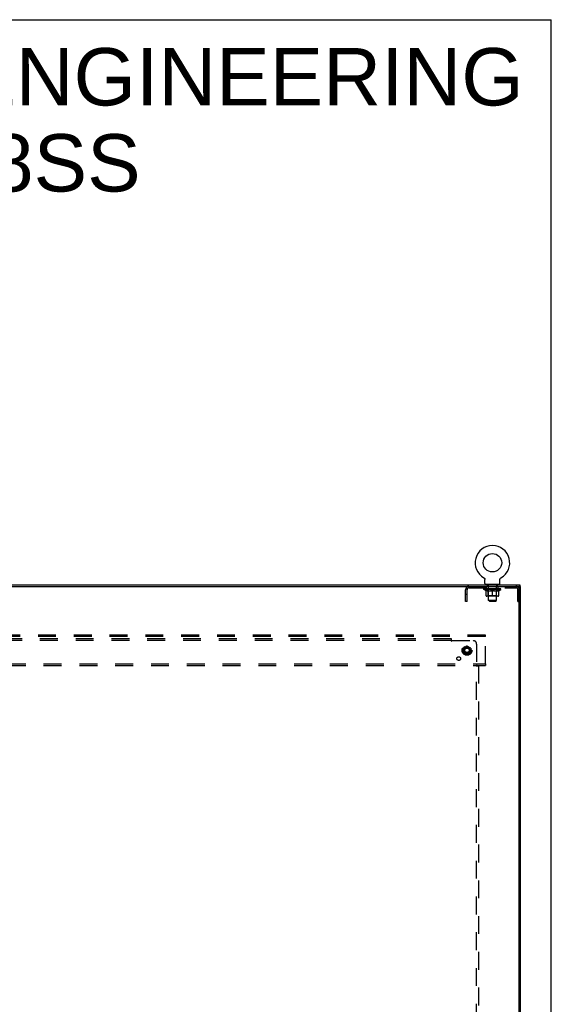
# Model space of a CAD drawing. Header units: inches. Extents: x 0 to 243, y 0 to 157.
# Tile 28 of 28: x 203 to 243, y 84 to 157. Entities that reach past the tile are written whole.
import ezdxf

# ---------------------------------------------------------------- set-up
doc = ezdxf.new("R2010")
doc.units = ezdxf.units.IN
doc.header["$LTSCALE"] = 13.348617
doc.header["$MEASUREMENT"] = 0
doc.linetypes.add('DOT', pattern=[0.2, 0.1, -0.1])
doc.linetypes.add('HIDDEN', pattern=[0.2, 0.1, -0.1])
doc.layers.get('0').update_dxf_attribs({"linetype": 'CONTINUOUS'})
for name, color, linetype in [('DEFAULT_2', 8, 'HIDDEN'), ('DIMENSIONS', 7, 'CONTINUOUS'), ('SUBPANEL', 7, 'CONTINUOUS')]:
    doc.layers.add(name, color=color, linetype=linetype)
doc.styles.get("Standard").update_dxf_attribs({"font": 'arial.ttf'})

msp = doc.modelspace()

# ---------------------------------------------------------------- linework, layer by layer
at = {"color": 7, "linetype": 'Continuous'}
for p, q in [((0, 157.043), (242.702, 157.043)), ((242.702, 0), (242.702, 157.043)), ((162.719, 114.841), (240.365, 114.841)), ((201.574, 114.737), (240.282, 114.737)), ((237.678, 115.379), (237.678, 115.379)), ((237.678, 115.379), (237.682, 115.376)), ((237.681, 115.377), (237.679, 115.378)), ((237.682, 115.376), (237.687, 115.374)), ((237.687, 115.374), (237.691, 115.371)), ((237.691, 115.371), (237.695, 115.368)), ((237.695, 115.368), (237.699, 115.364)), ((237.699, 115.365), (237.703, 115.361)), ((237.703, 115.361), (237.706, 115.358)), ((237.706, 115.358), (237.71, 115.354)), ((237.71, 115.354), (237.714, 115.35)), ((237.713, 115.351), (237.717, 115.347)), ((237.717, 115.347), (237.72, 115.343)), ((237.72, 115.343), (237.723, 115.339)), ((237.723, 115.339), (237.726, 115.334)), ((237.726, 115.335), (237.729, 115.33)), ((237.729, 115.33), (237.731, 115.326)), ((237.731, 115.326), (237.734, 115.321)), ((237.734, 115.322), (237.736, 115.317)), ((237.736, 115.317), (237.738, 115.312)), ((237.738, 115.312), (237.74, 115.308)), ((237.74, 115.308), (237.742, 115.303)), ((237.742, 115.303), (237.744, 115.298)), ((237.744, 115.298), (237.745, 115.293)), ((237.745, 115.293), (237.747, 115.288)), ((237.747, 115.288), (237.748, 115.283)), ((237.748, 115.283), (237.749, 115.278)), ((237.749, 115.278), (237.75, 115.273)), ((237.75, 115.273), (237.75, 115.268)), ((237.751, 115.258), (237.751, 115.254)), ((237.751, 114.94), (237.751, 115.254)), ((237.813, 114.871), (237.813, 114.841)), ((238.813, 114.871), (237.813, 114.871)), ((238.813, 114.871), (238.813, 114.841)), ((238.876, 115.263), (238.877, 115.268)), ((238.876, 114.94), (238.876, 115.254)), ((238.877, 115.273), (238.878, 115.278)), ((238.877, 115.268), (238.877, 115.273)), ((238.878, 115.278), (238.879, 115.283)), ((238.879, 115.283), (238.88, 115.288)), ((238.88, 115.288), (238.881, 115.293)), ((238.881, 115.293), (238.883, 115.298)), ((238.883, 115.298), (238.885, 115.303)), ((238.884, 115.303), (238.886, 115.308)), ((238.886, 115.308), (238.888, 115.312)), ((238.888, 115.312), (238.89, 115.317)), ((238.89, 115.317), (238.893, 115.322)), ((238.893, 115.321), (238.895, 115.326)), ((238.895, 115.326), (238.898, 115.33)), ((238.898, 115.33), (238.901, 115.335)), ((238.901, 115.334), (238.904, 115.339)), ((238.904, 115.339), (238.907, 115.343)), ((238.907, 115.343), (238.91, 115.347)), ((238.91, 115.347), (238.913, 115.351)), ((238.913, 115.35), (238.917, 115.354)), ((238.917, 115.354), (238.92, 115.358)), ((238.92, 115.358), (238.924, 115.361)), ((238.924, 115.361), (238.928, 115.365)), ((238.928, 115.364), (238.932, 115.368)), ((238.932, 115.368), (238.936, 115.371)), ((238.936, 115.371), (238.94, 115.374)), ((238.94, 115.374), (238.944, 115.376)), ((238.94, 115.374), (238.941, 115.374)), ((238.944, 115.376), (238.949, 115.379)), ((238.947, 115.378), (238.946, 115.377)), ((240.313, 42.976), (240.313, 114.705)), ((240.365, 114.841), (240.365, 114.737)), ((240.417, 114.737), (240.365, 114.737)), ((240.417, 42.945), (240.417, 114.737))]:
    msp.add_line(p, q, dxfattribs=at)
at = {"color": 3, "linetype": 'Continuous'}
for p, q in [((240.282, 114.737), (240.365, 114.737)), ((240.313, 114.718), (240.313, 114.737))]:
    msp.add_line(p, q, dxfattribs=at)
at = {"color": 7, "linetype": 'Continuous'}
for points in [[(237.75, 115.268), (237.751, 115.263), (237.751, 115.258)], [(238.876, 115.254), (238.876, 115.258), (238.876, 115.263)], [(238.876, 115.254), (238.876, 115.258), (238.876, 115.263)]]:
    msp.add_lwpolyline(points, dxfattribs=at)
msp.add_circle((238.313, 116.499), 0.688, dxfattribs=at)
for centre, radius, start, end in [((238.313, 116.499), 1.288, 299.50527, 240.49473), ((237.82, 114.94), 0.069, 180, 265), ((238.807, 114.94), 0.069, 275, 360), ((240.282, 114.705), 0.0312, 0, 90)]:
    msp.add_arc(centre, radius, start, end, dxfattribs=at)
at = {"layer": 'DEFAULT_2', "color": 8, "linetype": 'HIDDEN'}
for p, q in [((237.678, 115.379), (237.678, 115.379)), ((237.685, 115.374), (237.687, 115.374)), ((237.876, 114.633), (237.876, 114.737)), ((237.948, 114.781), (237.948, 114.861)), ((238.018, 114.771), (237.958, 114.771)), ((238.001, 114.871), (238.001, 114.841)), ((238.013, 113.69), (238.013, 114.761)), ((238.668, 114.771), (238.608, 114.771)), ((238.613, 113.69), (238.613, 114.761)), ((238.626, 114.871), (238.626, 114.841)), ((238.678, 114.781), (238.678, 114.861)), ((238.751, 114.633), (238.751, 114.737)), ((238.949, 115.379), (238.949, 115.379)), ((236.313, 113.612), (236.313, 114.49)), ((236.417, 114.142), (236.313, 114.142)), ((236.417, 113.612), (236.417, 114.49)), ((236.56, 114.633), (240.067, 114.633)), ((237.68, 114.51), (237.68, 114.557)), ((238.947, 114.51), (237.68, 114.51)), ((237.839, 114.398), (237.68, 114.51)), ((237.69, 114.55), (237.69, 114.557)), ((237.698, 114.547), (237.698, 114.55)), ((237.698, 114.547), (238.928, 114.547)), ((237.707, 114.547), (237.707, 114.55)), ((237.708, 114.547), (237.708, 114.55)), ((237.718, 114.55), (237.718, 114.557)), ((237.735, 114.547), (237.735, 114.55)), ((237.736, 114.547), (237.736, 114.55)), ((237.765, 114.55), (237.765, 114.557)), ((237.779, 114.547), (237.779, 114.55)), ((237.782, 114.547), (237.782, 114.55)), ((237.986, 114.55), (237.785, 114.55)), ((237.828, 114.55), (237.828, 114.557)), ((237.83, 114.547), (237.83, 114.55)), ((237.83, 114.547), (237.83, 114.55)), ((237.833, 114.547), (237.833, 114.55)), ((237.839, 114.398), (237.85, 114.398)), ((237.841, 114.547), (237.841, 114.55)), ((237.841, 114.547), (237.841, 114.55)), ((237.844, 114.547), (237.844, 114.55)), ((237.847, 114.547), (237.847, 114.551)), ((237.85, 114.035), (237.85, 114.442)), ((237.852, 114.547), (237.852, 114.55)), ((237.866, 114.547), (237.866, 114.55)), ((237.884, 114.547), (237.884, 114.552)), ((237.884, 114.547), (237.884, 114.55)), ((238.74, 113.998), (237.887, 113.998)), ((237.905, 114.547), (237.905, 114.55)), ((237.905, 114.547), (237.905, 114.55)), ((237.906, 114.55), (237.906, 114.557)), ((237.916, 114.547), (237.916, 114.55)), ((237.92, 114.547), (237.92, 114.55)), ((237.929, 114.547), (237.929, 114.55)), ((237.941, 114.547), (237.941, 114.554)), ((237.956, 114.547), (237.956, 114.55)), ((237.959, 114.547), (237.959, 114.55)), ((238.001, 114.038), (237.961, 113.998)), ((237.986, 114.547), (237.986, 114.55)), ((238.053, 114.55), (237.991, 114.55)), ((237.992, 114.398), (238.172, 114.398)), ((237.997, 114.55), (237.997, 114.557)), ((238.001, 114.038), (238.001, 114.507)), ((238.626, 114.038), (238.001, 114.038)), ((238.004, 114.547), (238.004, 114.55)), ((238.008, 114.547), (238.008, 114.55)), ((238.014, 114.547), (238.014, 114.555)), ((238.018, 114.547), (238.018, 114.55)), ((238.029, 114.547), (238.029, 114.55)), ((238.053, 114.547), (238.053, 114.55)), ((238.128, 114.55), (238.069, 114.55)), ((238.09, 114.547), (238.09, 114.55)), ((238.097, 114.55), (238.097, 114.557)), ((238.1, 114.547), (238.1, 114.55)), ((238.103, 114.547), (238.103, 114.556)), ((238.106, 114.547), (238.106, 114.55)), ((238.113, 114.547), (238.113, 114.55)), ((238.128, 114.547), (238.128, 114.55)), ((238.209, 114.55), (238.154, 114.55)), ((238.167, 114.547), (238.167, 114.55)), ((238.199, 114.55), (238.276, 114.554)), ((238.203, 114.55), (238.203, 114.557)), ((238.204, 114.557), (238.203, 114.557)), ((238.204, 114.55), (238.204, 114.557)), ((238.204, 114.547), (238.204, 114.55)), ((238.208, 114.547), (238.208, 114.55)), ((238.209, 114.547), (238.209, 114.55)), ((238.209, 114.547), (238.209, 114.55)), ((238.244, 114.55), (238.309, 114.55)), ((238.25, 114.547), (238.25, 114.55)), ((238.255, 114.55), (238.255, 114.553)), ((238.276, 114.55), (238.276, 114.554)), ((238.293, 114.547), (238.293, 114.55)), ((238.311, 114.55), (238.311, 114.55)), ((238.311, 114.547), (238.311, 114.55)), ((238.311, 114.547), (238.311, 114.55)), ((238.313, 114.557), (238.428, 114.55)), ((238.313, 114.55), (238.313, 114.557)), ((238.313, 113.998), (238.313, 114.442)), ((238.316, 114.547), (238.316, 114.55)), ((238.316, 114.547), (238.316, 114.55)), ((238.316, 114.55), (238.316, 114.55)), ((238.334, 114.55), (238.382, 114.55)), ((238.334, 114.547), (238.334, 114.55)), ((238.377, 114.547), (238.377, 114.55)), ((238.417, 114.547), (238.417, 114.55)), ((238.418, 114.55), (238.472, 114.55)), ((238.418, 114.547), (238.418, 114.55)), ((238.419, 114.547), (238.419, 114.55)), ((238.423, 114.557), (238.423, 114.557)), ((238.423, 114.55), (238.423, 114.557)), ((238.423, 114.55), (238.423, 114.557)), ((238.423, 114.547), (238.423, 114.55)), ((238.455, 114.398), (238.635, 114.398)), ((238.459, 114.547), (238.459, 114.55)), ((238.498, 114.55), (238.558, 114.55)), ((238.498, 114.547), (238.498, 114.55)), ((238.514, 114.547), (238.514, 114.55)), ((238.521, 114.547), (238.521, 114.55)), ((238.524, 114.547), (238.524, 114.556)), ((238.526, 114.547), (238.526, 114.55)), ((238.53, 114.55), (238.53, 114.557)), ((238.537, 114.547), (238.537, 114.55)), ((238.573, 114.55), (238.635, 114.55)), ((238.573, 114.547), (238.573, 114.55)), ((238.597, 114.547), (238.597, 114.55)), ((238.608, 114.547), (238.608, 114.55)), ((238.612, 114.547), (238.612, 114.555)), ((238.618, 114.547), (238.618, 114.55)), ((238.623, 114.547), (238.623, 114.55)), ((238.626, 114.038), (238.626, 114.507)), ((238.626, 114.038), (238.666, 113.998)), ((238.63, 114.55), (238.63, 114.557)), ((238.64, 114.55), (238.842, 114.55)), ((238.64, 114.547), (238.64, 114.55)), ((238.668, 114.547), (238.668, 114.55)), ((238.671, 114.547), (238.671, 114.55)), ((238.686, 114.547), (238.686, 114.554)), ((238.697, 114.547), (238.697, 114.55)), ((238.707, 114.547), (238.707, 114.55)), ((238.711, 114.547), (238.711, 114.55)), ((238.72, 114.55), (238.72, 114.557)), ((238.722, 114.547), (238.722, 114.55)), ((238.722, 114.547), (238.722, 114.55)), ((238.742, 114.547), (238.742, 114.552)), ((238.743, 114.547), (238.743, 114.55)), ((238.761, 114.547), (238.761, 114.55)), ((238.775, 114.547), (238.775, 114.55)), ((238.777, 114.035), (238.777, 114.442)), ((238.777, 114.398), (238.787, 114.398)), ((238.779, 114.547), (238.779, 114.551)), ((238.783, 114.547), (238.783, 114.55)), ((238.786, 114.547), (238.786, 114.55)), ((238.786, 114.547), (238.786, 114.55)), ((238.787, 114.398), (238.947, 114.51)), ((238.793, 114.547), (238.793, 114.55)), ((238.796, 114.547), (238.796, 114.55)), ((238.797, 114.547), (238.797, 114.55)), ((238.798, 114.55), (238.798, 114.557)), ((238.845, 114.547), (238.845, 114.55)), ((238.847, 114.547), (238.847, 114.55)), ((238.862, 114.55), (238.862, 114.557)), ((238.89, 114.547), (238.89, 114.55)), ((238.892, 114.547), (238.892, 114.55)), ((238.908, 114.55), (238.908, 114.557)), ((238.919, 114.547), (238.919, 114.55)), ((238.919, 114.547), (238.919, 114.55)), ((238.928, 114.547), (238.928, 114.55)), ((238.937, 114.55), (238.937, 114.557)), ((238.947, 114.51), (238.947, 114.557)), ((240.209, 113.612), (240.209, 114.49)), ((240.313, 114.142), (240.209, 114.142)), ((236.417, 113.612), (236.313, 113.612)), ((238.613, 113.69), (238.013, 113.69)), ((238.082, 113.621), (238.013, 113.69)), ((238.082, 113.621), (238.544, 113.621)), ((238.544, 113.621), (238.613, 113.69)), ((240.209, 113.612), (240.313, 113.612)), ((237.792, 111.091), (164.792, 111.091)), ((237.792, 110.987), (237.792, 111.091)), ((237.792, 110.987), (164.792, 110.987)), ((236.412, 110.283), (236.145, 110.129)), ((236.69, 110.129), (236.422, 110.283)), ((237.792, 108.945), (237.792, 110.987)), ((236.14, 110.12), (236.14, 109.811)), ((236.145, 109.803), (236.412, 109.648)), ((236.422, 109.648), (236.69, 109.803)), ((236.695, 110.12), (236.695, 109.811)), ((164.792, 108.945), (237.792, 108.945)), ((164.792, 108.841), (237.792, 108.841)), ((237.792, 108.945), (237.792, 108.841))]:
    msp.add_line(p, q, dxfattribs=at)
for points in [[(238, 114.398), (237.975, 114.403), (237.95, 114.409), (237.926, 114.415), (237.901, 114.423), (237.875, 114.432), (237.85, 114.442)], [(237.85, 114.441), (237.874, 114.431), (237.898, 114.423), (237.922, 114.415), (237.946, 114.409), (237.969, 114.403), (237.992, 114.398)], [(238.313, 114.442), (238.287, 114.432), (238.262, 114.423), (238.237, 114.415), (238.212, 114.409), (238.187, 114.403), (238.162, 114.398)], [(238.172, 114.398), (238.195, 114.403), (238.219, 114.409), (238.242, 114.415), (238.265, 114.423), (238.289, 114.431), (238.313, 114.44)], [(238.464, 114.398), (238.439, 114.403), (238.415, 114.409), (238.39, 114.415), (238.365, 114.423), (238.339, 114.432), (238.313, 114.442)], [(238.313, 114.44), (238.338, 114.431), (238.362, 114.423), (238.385, 114.415), (238.408, 114.409), (238.432, 114.403), (238.455, 114.398)], [(238.777, 114.442), (238.751, 114.432), (238.726, 114.423), (238.701, 114.415), (238.676, 114.408), (238.651, 114.403), (238.627, 114.398)], [(238.635, 114.398), (238.658, 114.403), (238.681, 114.409), (238.705, 114.415), (238.729, 114.423), (238.753, 114.431), (238.777, 114.441)]]:
    msp.add_lwpolyline(points, dxfattribs=at)
for radius in [0.372, 0.356, 0.318, 0.204, 0.183, 0.183, 0.166]:
    msp.add_circle((236.417, 109.966), radius, dxfattribs=at)
at = {"layer": 'DEFAULT_2', "color": 8, "linetype": 'DOT'}
msp.add_circle((236.417, 109.966), 0.17, dxfattribs=at)
at = {"layer": 'DEFAULT_2', "color": 8, "linetype": 'HIDDEN'}
for centre, radius, start, end in [((236.56, 114.49), 0.246, 90, 180), ((237.82, 114.94), 0.069, 265, 270), ((237.938, 114.861), 0.01, 0, 90), ((237.958, 114.781), 0.01, 180, 270), ((238.003, 114.761), 0.01, 0, 90), ((238.623, 114.761), 0.01, 90, 180), ((238.668, 114.781), 0.01, 270, 360), ((238.688, 114.861), 0.01, 90, 180), ((238.807, 114.94), 0.069, 270, 275), ((240.067, 114.49), 0.246, 0, 90), ((236.56, 114.49), 0.142, 90, 180), ((237.887, 114.035), 0.0371, 180, 270), ((237.961, 114.507), 0.0398, 0, 90), ((238.666, 114.507), 0.0398, 90, 180), ((238.74, 114.035), 0.0371, 270, 360), ((240.067, 114.49), 0.142, 0, 90), ((236.417, 110.275), 0.01, 60.01268, 119.98829), ((236.15, 110.12), 0.01, 120.01204, 179.98872), ((236.15, 109.811), 0.01, 180.01235, 239.98915), ((236.417, 109.657), 0.01, 240.01268, 299.98829), ((236.685, 110.12), 0.01, 0.01235, 59.98915), ((236.685, 109.811), 0.01, 300.01204, 359.98872)]:
    msp.add_arc(centre, radius, start, end, dxfattribs=at)
for centre, major_axis, ratio, start_param, end_param in [((238.313, 114.557), (0.633, 0.007), 0.05963, 2.96643, 3.140963), ((237.66, 114.545), (0.198, 0), 0.060556, 0.430652, 1.470503), ((238.313, 114.557), (0.633, 0), 0.060556, -3.141593, -2.96706), ((237.66, 114.538), (0.198, 0.002), 0.05963, 1.376596, 1.469874), ((238.313, 114.557), (0.633, 0.013), 0.05688, 2.791345, 2.965878), ((237.636, 114.545), (0.198, 0.002), 0.05963, 0.25549, 1.295341), ((237.704, 114.545), (0.198, -0.002), 0.05963, 0.605815, 1.645666), ((238.313, 114.557), (0.633, -0.007), 0.05963, -2.96643, -2.791898), ((237.704, 114.538), (0.198, 0), 0.060556, 1.551758, 1.645036), ((237.636, 114.538), (0.198, 0.004), 0.05688, 1.20151, 1.294789), ((237.706, 114.54), (0.164, 0.002), 0.05963, 1.065228, 1.614276), ((237.686, 114.54), (0.164, 0.003), 0.05688, 0.890143, 1.43919), ((237.744, 114.54), (0.164, 0), 0.060556, 1.240391, 1.789438), ((238.313, 114.557), (0.633, 0.019), 0.052395, 2.616403, 2.790936), ((237.632, 114.545), (0.198, 0.004), 0.05688, 0.080405, 1.120256), ((237.767, 114.545), (0.198, -0.004), 0.05688, 0.7809, 1.820751), ((238.313, 114.557), (0.633, -0.013), 0.05688, -2.791345, -2.616812), ((237.767, 114.538), (0.198, -0.002), 0.05963, 1.72692, 1.820198), ((237.632, 114.538), (0.198, 0.006), 0.052395, 1.026568, 1.119847), ((237.685, 114.54), (0.164, 0.005), 0.052395, 0.715201, 1.264248), ((237.799, 114.54), (0.164, -0.002), 0.05963, 1.415553, 1.9646), ((238.313, 114.557), (0.633, 0.025), 0.046319, 2.441654, 2.616187), ((237.846, 114.545), (0.198, -0.006), 0.052395, 0.955842, 1.995693), ((238.313, 114.557), (0.633, -0.019), 0.052395, -2.616403, -2.44187), ((237.649, 114.545), (0.198, 0.006), 0.052395, -0.094537, 0.945314), ((237.846, 114.538), (0.198, -0.004), 0.05688, 1.902006, 1.995284), ((237.649, 114.538), (0.198, 0.008), 0.046319, 0.851819, 0.945098), ((237.704, 114.54), (0.164, 0.006), 0.046319, 0.540452, 1.089499), ((237.87, 114.54), (0.164, -0.003), 0.05688, 1.590638, 2.139686), ((238.313, 114.557), (0.633, 0.029), 0.038841, 2.267123, 2.441656), ((237.94, 114.545), (0.198, -0.008), 0.046319, 1.130591, 2.170442), ((237.686, 114.545), (0.198, 0.008), 0.046319, -0.269286, 0.770565), ((238.313, 114.557), (0.633, -0.025), 0.046319, -2.441654, -2.267121), ((237.94, 114.538), (0.198, -0.006), 0.052395, 2.076947, 2.170226), ((237.686, 114.538), (0.198, 0.009), 0.038841, 0.677289, 0.770567), ((237.741, 114.54), (0.164, 0.008), 0.038841, 0.365921, 0.914969), ((237.955, 114.54), (0.164, -0.005), 0.052395, 1.76558, 2.314627), ((238.313, 114.557), (0.633, 0.033), 0.030195, 2.09281, 2.267343), ((238.045, 114.545), (0.198, -0.009), 0.038841, 1.305122, 2.344973), ((237.743, 114.545), (0.198, 0.009), 0.038841, -0.443817, 0.596034), ((238.313, 114.557), (0.633, -0.029), 0.038841, -2.267123, -2.092591), ((238.045, 114.538), (0.198, -0.008), 0.046319, 2.251696, 2.344975), ((237.743, 114.538), (0.198, 0.01), 0.030195, 0.502975, 0.596254), ((237.795, 114.54), (0.164, 0.009), 0.030195, 0.191608, 0.740655), ((238.051, 114.54), (0.164, -0.006), 0.046319, 1.940329, 2.489376), ((237.816, 114.545), (0.198, 0.01), 0.030195, -0.61813, 0.421721), ((238.313, 114.557), (0.633, 0.036), 0.020645, 1.918687, 2.09322), ((238.158, 114.545), (0.198, -0.01), 0.030195, 1.479435, 2.519286), ((238.313, 114.557), (0.633, -0.033), 0.030195, -2.09281, -1.918277), ((238.158, 114.538), (0.198, -0.009), 0.038841, 2.426227, 2.519505), ((237.816, 114.538), (0.198, 0.011), 0.020645, 0.328852, 0.422131), ((237.865, 114.54), (0.164, 0.009), 0.020645, 0.017485, 0.566532), ((238.154, 114.54), (0.164, -0.008), 0.038841, 2.11486, 2.663907), ((237.905, 114.545), (0.198, 0.011), 0.020645, -0.792253, 0.247598), ((238.313, 114.557), (0.633, 0.038), 0.010478, 1.744704, 1.919237), ((238.275, 114.545), (0.198, -0.011), 0.020645, 1.653558, 2.693409), ((238.313, 114.557), (0.633, -0.036), 0.020645, -1.918687, -1.744154), ((238.275, 114.538), (0.198, -0.01), 0.030195, 2.60054, 2.693819), ((237.905, 114.538), (0.198, 0.012), 0.010478, 0.154869, 0.248148), ((237.949, 114.54), (0.164, 0.01), 0.010478, 6.126688, 6.675735), ((238.262, 114.54), (0.164, -0.009), 0.030195, 2.289173, 2.83822), ((238.006, 114.545), (0.198, 0.012), 0.010478, -0.966236, -0.000846), ((238.394, 114.545), (0.198, -0.012), 0.010478, 1.827541, 2.867392), ((238.313, 114.557), (0.633, -0.038), 0.010478, -1.744704, -1.570171), ((238.394, 114.538), (0.198, -0.011), 0.020645, 2.774664, 2.867942), ((238.372, 114.54), (0.164, -0.009), 0.020645, 2.463296, 3.012344), ((238.233, 114.545), (0.198, 0.012), 0.010478, 0.274201, 1.314052), ((238.147, 114.54), (0.164, 0.01), 0.010478, -0.000298, 0.504314), ((238.116, 114.538), (0.198, 0.012), 0.010478, 0.192946, 0.399283), ((238.313, 114.557), (0.633, 0.038), 0.010478, -1.578586, -1.396888), ((238.51, 114.538), (0.198, -0.012), 0.010478, 2.948646, 3.041925), ((238.48, 114.54), (0.164, -0.01), 0.010478, 2.637279, 3.142076), ((238.351, 114.545), (0.198, 0.011), 0.020645, 0.448184, 1.488034), ((238.255, 114.54), (0.164, 0.009), 0.020645, 0.129249, 0.678296), ((238.233, 114.538), (0.198, 0.011), 0.020645, 0.273651, 0.366929), ((238.313, 114.557), (0.633, 0.036), 0.020645, -1.397439, -1.222906), ((238.621, 114.545), (0.198, -0.012), 0.010478, -3.140747, -2.175357), ((238.313, 114.557), (0.633, -0.038), 0.010478, 1.222355, 1.396888), ((238.469, 114.545), (0.198, 0.01), 0.030195, 0.622307, 1.662158), ((238.364, 114.54), (0.164, 0.009), 0.030195, 0.303372, 0.852419), ((238.678, 114.54), (0.164, -0.01), 0.010478, 2.749043, 3.29809), ((238.722, 114.545), (0.198, -0.011), 0.020645, 2.893995, 3.933846), ((238.351, 114.538), (0.198, 0.01), 0.030195, 0.447774, 0.541052), ((238.722, 114.538), (0.198, -0.012), 0.010478, 2.893445, 2.986723), ((238.313, 114.557), (0.633, 0.033), 0.030195, -1.223315, -1.048783), ((238.313, 114.557), (0.633, -0.036), 0.020645, 1.048373, 1.222906), ((238.582, 114.545), (0.198, 0.009), 0.038841, 0.79662, 1.836471), ((238.473, 114.54), (0.164, 0.008), 0.038841, 0.477686, 1.026733), ((238.762, 114.54), (0.164, -0.009), 0.020645, 2.57506, 3.124108), ((238.811, 114.545), (0.198, -0.01), 0.030195, 2.719872, 3.759723), ((238.687, 114.545), (0.198, 0.008), 0.046319, 0.971151, 2.011002), ((238.469, 114.538), (0.198, 0.009), 0.038841, 0.622087, 0.715366), ((238.811, 114.538), (0.198, -0.011), 0.020645, 2.719462, 2.812741), ((238.313, 114.557), (0.633, 0.029), 0.038841, -1.049002, -0.874469), ((238.313, 114.557), (0.633, -0.033), 0.030195, 0.87425, 1.048783), ((238.576, 114.54), (0.164, 0.006), 0.046319, 0.652216, 1.201263), ((238.78, 114.545), (0.198, 0.006), 0.052395, 1.1459, 2.185751), ((238.832, 114.54), (0.164, -0.009), 0.030195, 2.400937, 2.949985), ((238.884, 114.545), (0.198, -0.009), 0.038841, 2.545558, 3.585409), ((238.672, 114.54), (0.164, 0.005), 0.052395, 0.826965, 1.376012), ((238.582, 114.538), (0.198, 0.008), 0.046319, 0.796618, 0.889896), ((238.884, 114.538), (0.198, -0.01), 0.030195, 2.545339, 2.638617), ((238.86, 114.545), (0.198, 0.004), 0.05688, 1.320842, 2.360692), ((238.313, 114.557), (0.633, 0.025), 0.046319, -0.874471, -0.699939), ((238.313, 114.557), (0.633, -0.029), 0.038841, 0.699936, 0.874469), ((238.94, 114.545), (0.198, -0.008), 0.046319, 2.371028, 3.410879), ((238.886, 114.54), (0.164, -0.008), 0.038841, 2.226624, 2.775671), ((238.922, 114.545), (0.198, 0.002), 0.05963, 1.495927, 2.535778), ((238.756, 114.54), (0.164, 0.003), 0.05688, 1.001907, 1.550954), ((238.978, 114.545), (0.198, -0.006), 0.052395, 2.196279, 3.23613), ((238.923, 114.54), (0.164, -0.006), 0.046319, 2.052093, 2.601141), ((238.687, 114.538), (0.198, 0.006), 0.052395, 0.971367, 1.064645), ((238.966, 114.545), (0.198, 0), 0.060556, 1.671089, 2.71094), ((238.94, 114.538), (0.198, -0.009), 0.038841, 2.371026, 2.464304), ((238.994, 114.545), (0.198, -0.004), 0.05688, 2.021337, 3.061188), ((238.313, 114.557), (0.633, 0.019), 0.052395, -0.699723, -0.52519), ((238.313, 114.557), (0.633, -0.025), 0.046319, 0.525406, 0.699939), ((238.991, 114.545), (0.198, -0.002), 0.05963, 1.846251, 2.886102), ((238.827, 114.54), (0.164, 0.002), 0.05963, 1.176993, 1.72604), ((238.941, 114.54), (0.164, -0.005), 0.052395, 1.877344, 2.426392), ((238.883, 114.54), (0.164, 0), 0.060556, 1.352155, 1.901202), ((238.941, 114.54), (0.164, -0.003), 0.05688, 1.702402, 2.25145), ((238.921, 114.54), (0.164, -0.002), 0.05963, 1.527317, 2.076364), ((238.78, 114.538), (0.198, 0.004), 0.05688, 1.146309, 1.239587), ((238.978, 114.538), (0.198, -0.008), 0.046319, 2.196495, 2.289773), ((238.313, 114.557), (0.633, 0.013), 0.05688, -0.524781, -0.350248), ((238.313, 114.557), (0.633, -0.019), 0.052395, 0.350657, 0.52519), ((238.86, 114.538), (0.198, 0.002), 0.05963, 1.321394, 1.414673), ((238.994, 114.538), (0.198, -0.006), 0.052395, 2.021746, 2.115024), ((238.313, 114.557), (0.633, 0.007), 0.05963, -0.349695, -0.175162), ((238.313, 114.557), (0.633, -0.013), 0.05688, 0.175715, 0.350248), ((238.922, 114.538), (0.198, 0), 0.060556, 1.496556, 1.589835), ((238.991, 114.538), (0.198, -0.004), 0.05688, 1.846804, 1.940083), ((238.966, 114.538), (0.198, -0.002), 0.05963, 1.671719, 1.764997), ((238.313, 114.557), (0.633, 0), 0.060556, -0.174533, 0), ((238.313, 114.557), (0.633, -0.007), 0.05963, 0.000629, 0.175162)]:
    msp.add_ellipse(centre, major_axis=major_axis, ratio=ratio, start_param=start_param, end_param=end_param, dxfattribs=at)
at = {"layer": 'SUBPANEL', "color": 8, "linetype": 'HIDDEN'}
for p, q in [((235.261, 110.809), (167.324, 110.809)), ((235.261, 110.684), (167.324, 110.684)), ((235.261, 110.644), (235.261, 110.809)), ((235.296, 110.684), (236.886, 110.684)), ((237.136, 110.434), (237.136, 108.845)), ((237.095, 108.809), (237.261, 108.809)), ((237.136, 52.872), (237.136, 108.809)), ((237.155, 108.826), (237.148, 108.834)), ((237.261, 108.809), (237.261, 52.872))]:
    msp.add_line(p, q, dxfattribs=at)
for points in [[(235.261, 110.723), (235.263, 110.721), (235.265, 110.718), (235.266, 110.716), (235.268, 110.714), (235.27, 110.712), (235.271, 110.71), (235.273, 110.708), (235.275, 110.706), (235.276, 110.705), (235.278, 110.703), (235.283, 110.698)], [(235.261, 110.644), (235.263, 110.644), (235.265, 110.645), (235.266, 110.646), (235.268, 110.647), (235.269, 110.648), (235.271, 110.649), (235.273, 110.65), (235.274, 110.652), (235.275, 110.654), (235.277, 110.655), (235.278, 110.657), (235.28, 110.659), (235.281, 110.661), (235.282, 110.663), (235.284, 110.665), (235.286, 110.67)], [(235.283, 110.698), (235.285, 110.696), (235.287, 110.694), (235.289, 110.692), (235.291, 110.69), (235.293, 110.688), (235.295, 110.686), (235.296, 110.684)], [(235.286, 110.67), (235.288, 110.672), (235.289, 110.674), (235.291, 110.677), (235.292, 110.679), (235.294, 110.681), (235.295, 110.683), (235.296, 110.684)], [(237.095, 108.809), (237.096, 108.811), (237.097, 108.813), (237.098, 108.815), (237.098, 108.816), (237.1, 108.818), (237.101, 108.819), (237.102, 108.821), (237.104, 108.822), (237.105, 108.824), (237.107, 108.825), (237.109, 108.827), (237.111, 108.828), (237.113, 108.829), (237.115, 108.831), (237.117, 108.832)], [(237.117, 108.832), (237.121, 108.835), (237.124, 108.836), (237.126, 108.837), (237.128, 108.839), (237.13, 108.84), (237.133, 108.842), (237.134, 108.843), (237.136, 108.845)], [(237.148, 108.834), (237.146, 108.836), (237.144, 108.838), (237.142, 108.84), (237.14, 108.842), (237.138, 108.843), (237.136, 108.845)], [(237.175, 108.809), (237.172, 108.811), (237.17, 108.813), (237.168, 108.815), (237.166, 108.816), (237.164, 108.818), (237.162, 108.82), (237.16, 108.822), (237.158, 108.823), (237.156, 108.825), (237.155, 108.826)]]:
    msp.add_lwpolyline(points, dxfattribs=at)
for centre, radius in [((236.417, 109.966), 0.25), ((235.799, 109.347), 0.141)]:
    msp.add_circle(centre, radius, dxfattribs=at)
msp.add_arc((236.886, 110.434), 0.25, 0, 90, dxfattribs=at)

# ---------------------------------------------------------------- texts
at = {"layer": 'DIMENSIONS', "color": 2, "linetype": 'Continuous', "insert": (186.464, 154.923), "char_height": 4.28298, "width": 108.17308, "attachment_point": 2, "line_spacing_factor": 0.9}
msp.add_mtext('SAGINAW CONTROL & ENGINEERING\\PSCE-72XM7818SS', dxfattribs=at)

doc.saveas('drawing.dxf')
